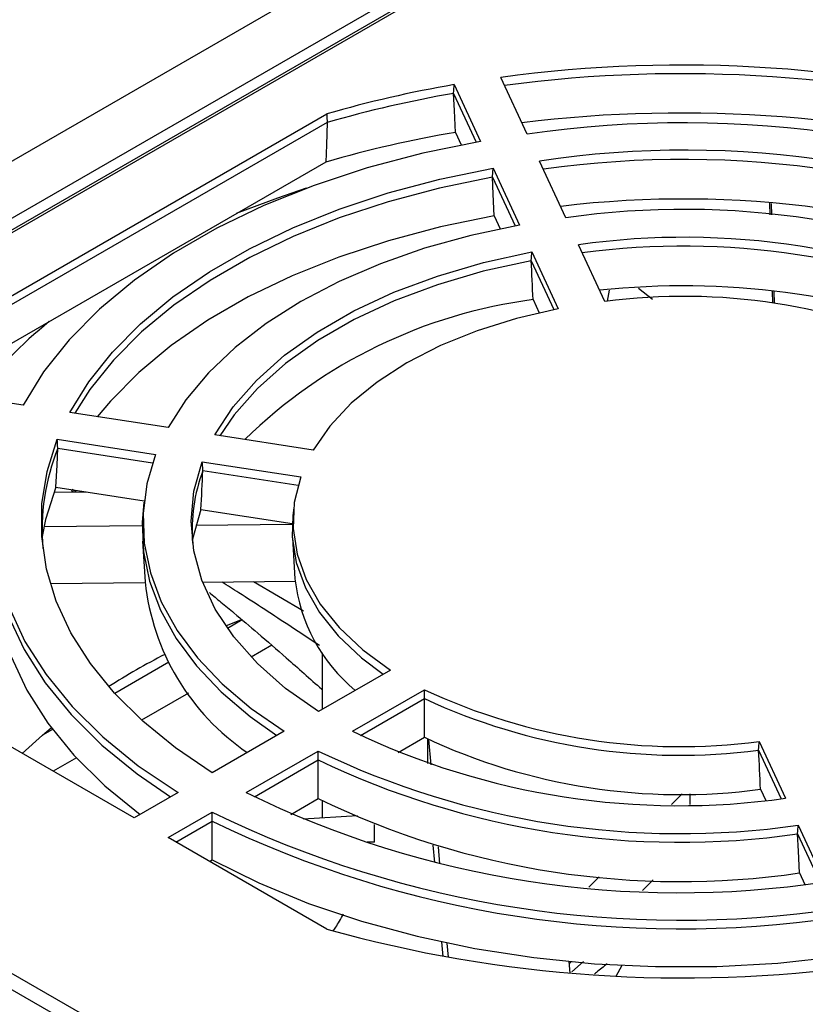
# Model space of a CAD drawing. Header units: inches. Extents: x -257 to -77, y 218 to 441.
# Tile 8 of 16: x -217 to -189, y 384 to 418. Entities that reach past the tile are written whole.
import ezdxf

# ---------------------------------------------------------------- set-up
doc = ezdxf.new("R2010")
doc.units = ezdxf.units.IN
doc.header["$MEASUREMENT"] = 0

# ---------------------------------------------------------------- blocks, each defined once
blk = doc.blocks.new('block 29')
at = {"color": 7, "lineweight": 25}
blk.add_lwpolyline([(-206.116, 395.969), (-206.116, 393.989)], dxfattribs=at)
blk = doc.blocks.new('block 30')
at = {"color": 7, "lineweight": 25}
blk.add_lwpolyline([(-206.116, 390.798), (-206.116, 390.187)], dxfattribs=at)
blk = doc.blocks.new('block 34')
at = {"color": 7, "lineweight": 25}
blk.add_lwpolyline([(-212.349, 401.248), (-212.379, 400.963)], dxfattribs=at)
blk = doc.blocks.new('block 35')
at = {"color": 7, "lineweight": 25}
blk.add_lwpolyline([(-212.403, 399.884), (-212.311, 398.457)], dxfattribs=at)
blk = doc.blocks.new('block 39')
at = {"color": 7, "lineweight": 25}
blk.add_lwpolyline([(-207.109, 401.06), (-207.139, 400.775)], dxfattribs=at)
blk = doc.blocks.new('block 41')
at = {"color": 7, "lineweight": 25}
blk.add_lwpolyline([(-207.156, 399.996), (-207.065, 398.569)], dxfattribs=at)
blk = doc.blocks.new('block 45')
at = {"color": 7, "lineweight": 25}
blk.add_lwpolyline([(-192.322, 425.021), (-241.972, 396.359)], dxfattribs=at)
blk = doc.blocks.new('block 60')
at = {"color": 7, "lineweight": 25}
blk.add_lwpolyline([(-151.913, 401.878), (-192.009, 425.025)], dxfattribs=at)
blk = doc.blocks.new('block 73')
at = {"color": 7, "lineweight": 25}
blk.add_lwpolyline([(-214.892, 401.657), (-214.82, 401.608)], dxfattribs=at)
blk = doc.blocks.new('block 74')
at = {"color": 7, "lineweight": 25}
blk.add_open_spline([(-210.06, 398.081), (-209.926, 397.972), (-209.792, 397.863), (-209.659, 397.753), (-209.505, 397.626), (-209.351, 397.498), (-209.198, 397.37), (-208.919, 397.136), (-208.643, 396.902), (-208.369, 396.667), (-208.033, 396.379), (-207.701, 396.09), (-207.369, 395.799), (-206.952, 395.433), (-206.536, 395.063), (-206.127, 394.7), (-206.123, 394.697), (-206.119, 394.694), (-206.116, 394.69)], degree=3, knots=[0, 0, 0, 0, 1, 1, 1, 2, 2, 2, 3, 3, 3, 4, 4, 4, 5, 5, 5, 6, 6, 6, 6], dxfattribs=at)
blk = doc.blocks.new('block 319')
at = {"color": 7, "lineweight": 25}
blk.add_open_spline([(-208.768, 391.079), (-202.497, 388.004), (-195.437, 386.912), (-188.53, 387.949)], degree=3, dxfattribs=at)
blk = doc.blocks.new('block 320')
at = {"color": 7, "lineweight": 25}
blk.add_lwpolyline([(-189.452, 389.936), (-188.53, 387.949)], dxfattribs=at)
blk = doc.blocks.new('block 321')
at = {"color": 7, "lineweight": 25}
blk.add_open_spline([(-206.248, 392.534), (-201.032, 390.019), (-195.185, 389.114), (-189.452, 389.936)], degree=3, dxfattribs=at)
blk = doc.blocks.new('block 322')
at = {"color": 7, "lineweight": 25}
blk.add_lwpolyline([(-208.768, 391.079), (-206.248, 392.534)], dxfattribs=at)
blk = doc.blocks.new('block 331')
at = {"color": 7, "lineweight": 25}
blk.add_open_spline([(-205.052, 393.224), (-200.34, 390.965), (-195.065, 390.148), (-189.89, 390.879)], degree=3, dxfattribs=at)
blk = doc.blocks.new('block 332')
at = {"color": 7, "lineweight": 25}
blk.add_lwpolyline([(-190.813, 392.868), (-189.89, 390.879)], dxfattribs=at)
blk = doc.blocks.new('block 333')
at = {"color": 7, "lineweight": 25}
blk.add_open_spline([(-202.53, 394.68), (-198.877, 392.971), (-194.812, 392.342), (-190.813, 392.868)], degree=3, dxfattribs=at)
blk = doc.blocks.new('block 334')
at = {"color": 7, "lineweight": 25}
blk.add_lwpolyline([(-205.052, 393.224), (-202.53, 394.68)], dxfattribs=at)
blk = doc.blocks.new('block 335')
at = {"color": 7, "lineweight": 25}
blk.add_open_spline([(-178.263, 410.068), (-184.534, 413.144), (-191.594, 414.236), (-198.501, 413.199)], degree=3, dxfattribs=at)
blk = doc.blocks.new('block 336')
at = {"color": 7, "lineweight": 25}
blk.add_lwpolyline([(-197.579, 411.211), (-198.501, 413.199)], dxfattribs=at)
blk = doc.blocks.new('block 337')
at = {"color": 7, "lineweight": 25}
blk.add_open_spline([(-180.783, 408.613), (-185.999, 411.129), (-191.847, 412.033), (-197.579, 411.211)], degree=3, dxfattribs=at)
blk = doc.blocks.new('block 339')
at = {"color": 7, "lineweight": 25}
blk.add_lwpolyline([(-211.942, 402.919), (-212.246, 401.892), (-212.379, 400.852), (-212.338, 399.809), (-212.126, 398.773), (-211.742, 397.755), (-211.192, 396.761), (-210.479, 395.803), (-209.611, 394.889), (-208.596, 394.026), (-207.442, 393.224)], dxfattribs=at)
blk = doc.blocks.new('block 340')
at = {"color": 7, "lineweight": 25}
blk.add_lwpolyline([(-215.385, 403.452), (-211.942, 402.919)], dxfattribs=at)
blk = doc.blocks.new('block 341')
at = {"color": 7, "lineweight": 25}
blk.add_lwpolyline([(-209.962, 391.769), (-211.244, 392.641), (-212.387, 393.575), (-213.384, 394.563), (-214.225, 395.599), (-214.904, 396.673), (-215.417, 397.778), (-215.759, 398.905), (-215.928, 400.044), (-215.921, 401.188), (-215.74, 402.327), (-215.385, 403.452)], dxfattribs=at)
blk = doc.blocks.new('block 342')
at = {"color": 7, "lineweight": 25}
blk.add_lwpolyline([(-207.442, 393.224), (-209.962, 391.769)], dxfattribs=at)
blk = doc.blocks.new('block 343')
at = {"color": 7, "lineweight": 25}
blk.add_lwpolyline([(-209.872, 403.608), (-209.228, 404.585), (-208.41, 405.518), (-207.426, 406.395), (-206.287, 407.208), (-205.007, 407.947), (-203.599, 408.604), (-202.079, 409.172), (-200.465, 409.644), (-198.773, 410.016)], dxfattribs=at)
blk = doc.blocks.new('block 344')
at = {"color": 7, "lineweight": 25}
blk.add_lwpolyline([(-206.427, 403.076), (-209.872, 403.608)], dxfattribs=at)
blk = doc.blocks.new('block 345')
at = {"color": 7, "lineweight": 25}
blk.add_lwpolyline([(-197.849, 408.027), (-199.307, 407.69), (-200.688, 407.257), (-201.973, 406.736), (-203.146, 406.133), (-204.191, 405.456), (-205.093, 404.714), (-205.842, 403.917), (-206.427, 403.076)], dxfattribs=at)
blk = doc.blocks.new('block 346')
at = {"color": 7, "lineweight": 25}
blk.add_lwpolyline([(-198.773, 410.016), (-197.849, 408.027)], dxfattribs=at)
blk = doc.blocks.new('block 347')
at = {"color": 7, "lineweight": 25}
blk.add_lwpolyline([(-206.864, 402.134), (-207.087, 401.236), (-207.128, 400.33), (-206.989, 399.427), (-206.671, 398.539), (-206.178, 397.678), (-205.516, 396.856), (-204.694, 396.083), (-203.725, 395.37)], dxfattribs=at)
blk = doc.blocks.new('block 348')
at = {"color": 7, "lineweight": 25}
blk.add_lwpolyline([(-210.309, 402.667), (-206.864, 402.134)], dxfattribs=at)
blk = doc.blocks.new('block 349')
at = {"color": 7, "lineweight": 25}
blk.add_lwpolyline([(-206.246, 393.914), (-207.39, 394.724), (-208.379, 395.599), (-209.203, 396.53), (-209.854, 397.505), (-210.322, 398.515), (-210.604, 399.548), (-210.696, 400.591), (-210.598, 401.635), (-210.309, 402.667)], dxfattribs=at)
blk = doc.blocks.new('block 350')
at = {"color": 7, "lineweight": 25}
blk.add_lwpolyline([(-203.725, 395.37), (-206.246, 393.914)], dxfattribs=at)
blk = doc.blocks.new('block 351')
at = {"color": 7, "lineweight": 25}
blk.add_open_spline([(-181.979, 407.923), (-186.691, 410.183), (-191.966, 410.999), (-197.141, 410.268)], degree=3, dxfattribs=at)
blk = doc.blocks.new('block 352')
at = {"color": 7, "lineweight": 25}
blk.add_lwpolyline([(-196.218, 408.28), (-197.141, 410.268)], dxfattribs=at)
blk = doc.blocks.new('block 353')
at = {"color": 7, "lineweight": 25}
blk.add_open_spline([(-184.501, 406.467), (-188.154, 408.176), (-192.219, 408.805), (-196.218, 408.28)], degree=3, dxfattribs=at)
blk = doc.blocks.new('block 359')
at = {"color": 7, "lineweight": 25}
blk.add_lwpolyline([(-199.21, 410.959), (-200.904, 410.597), (-202.531, 410.143), (-204.074, 409.602), (-205.521, 408.978), (-206.858, 408.276), (-208.073, 407.504), (-209.154, 406.669), (-210.092, 405.778), (-210.878, 404.839), (-211.505, 403.861)], dxfattribs=at)
blk = doc.blocks.new('block 360')
at = {"color": 7, "lineweight": 25}
blk.add_lwpolyline([(-200.132, 412.946), (-199.21, 410.959)], dxfattribs=at)
blk = doc.blocks.new('block 361')
at = {"color": 7, "lineweight": 25}
blk.add_lwpolyline([(-214.948, 404.394), (-214.28, 405.471), (-213.451, 406.509), (-212.466, 407.502), (-211.333, 408.44), (-210.061, 409.317), (-208.66, 410.126), (-207.142, 410.86), (-205.516, 411.514), (-203.797, 412.082), (-201.998, 412.561), (-200.132, 412.946)], dxfattribs=at)
blk = doc.blocks.new('block 362')
at = {"color": 7, "lineweight": 25}
blk.add_lwpolyline([(-211.505, 403.861), (-214.948, 404.394)], dxfattribs=at)
blk = doc.blocks.new('block 367')
at = {"color": 7, "lineweight": 25}
blk.add_lwpolyline([(-241.832, 396.345), (-192.183, 425.007)], dxfattribs=at)
blk = doc.blocks.new('block 370')
at = {"color": 7, "lineweight": 25}
blk.add_lwpolyline([(-228.51, 391.401), (-209.404, 380.372)], dxfattribs=at)
blk = doc.blocks.new('block 375')
at = {"color": 7, "lineweight": 25}
blk.add_lwpolyline([(-217.017, 403.705), (-217.406, 402.488), (-217.606, 401.257), (-217.616, 400.021), (-217.436, 398.789), (-217.067, 397.571), (-216.513, 396.376), (-215.777, 395.215), (-214.866, 394.096), (-213.786, 393.028), (-212.547, 392.02), (-211.157, 391.079)], dxfattribs=at)
blk = doc.blocks.new('block 378')
at = {"color": 7, "lineweight": 25}
blk.add_lwpolyline([(-212.696, 390.191), (-218.245, 393.394)], dxfattribs=at)
blk = doc.blocks.new('block 379')
at = {"color": 7, "lineweight": 25}
blk.add_lwpolyline([(-211.157, 391.079), (-212.696, 390.191)], dxfattribs=at)
blk = doc.blocks.new('block 380')
at = {"color": 7, "lineweight": 25}
blk.add_open_spline([(-205.953, 386.298), (-199.846, 384.587), (-193.452, 384.152), (-187.17, 385.02)], degree=3, dxfattribs=at)
blk = doc.blocks.new('block 382')
at = {"color": 7, "lineweight": 25}
blk.add_open_spline([(-209.963, 390.389), (-203.179, 387.087), (-195.557, 385.909), (-188.093, 387.007)], degree=3, dxfattribs=at)
blk = doc.blocks.new('block 383')
at = {"color": 7, "lineweight": 25}
blk.add_lwpolyline([(-211.502, 389.501), (-209.963, 390.389)], dxfattribs=at)
blk = doc.blocks.new('block 384')
at = {"color": 7, "lineweight": 25}
blk.add_lwpolyline([(-205.953, 386.298), (-211.502, 389.501)], dxfattribs=at)
blk = doc.blocks.new('block 396')
at = {"color": 7, "lineweight": 25}
blk.add_open_spline([(-181.078, 414.85), (-187.185, 416.561), (-193.579, 416.996), (-199.861, 416.128)], degree=3, dxfattribs=at)
blk = doc.blocks.new('block 397')
at = {"color": 7, "lineweight": 25}
blk.add_lwpolyline([(-198.939, 414.141), (-199.861, 416.128)], dxfattribs=at)
blk = doc.blocks.new('block 398')
at = {"color": 7, "lineweight": 25}
blk.add_open_spline([(-177.068, 410.758), (-183.852, 414.06), (-191.474, 415.239), (-198.939, 414.141)], degree=3, dxfattribs=at)
blk = doc.blocks.new('block 401')
at = {"color": 7, "lineweight": 25}
blk.add_lwpolyline([(-218.245, 407.754), (-205.953, 414.85)], dxfattribs=at)
blk = doc.blocks.new('block 403')
at = {"color": 7, "lineweight": 25}
blk.add_lwpolyline([(-216.58, 404.646), (-220.022, 405.179)], dxfattribs=at)
blk = doc.blocks.new('block 404')
at = {"color": 7, "lineweight": 25}
blk.add_lwpolyline([(-200.57, 413.889), (-202.588, 413.475), (-204.535, 412.959), (-206.395, 412.346), (-208.154, 411.64), (-209.796, 410.847), (-211.311, 409.973), (-212.685, 409.024), (-213.908, 408.009), (-214.971, 406.935), (-215.863, 405.811), (-216.58, 404.646)], dxfattribs=at)
blk = doc.blocks.new('block 405')
at = {"color": 7, "lineweight": 25}
blk.add_lwpolyline([(-201.492, 415.876), (-200.57, 413.889)], dxfattribs=at)
blk = doc.blocks.new('block 406')
at = {"color": 7, "lineweight": 25}
blk.add_open_spline([(-201.492, 415.876), (-202.997, 415.616), (-204.486, 415.274), (-205.953, 414.85)], degree=3, dxfattribs=at)
blk = doc.blocks.new('block 462')
at = {"color": 7, "lineweight": 25}
blk.add_lwpolyline([(-207.162, 400.473), (-210.539, 400.439)], dxfattribs=at)
blk = doc.blocks.new('block 463')
at = {"color": 7, "lineweight": 25}
blk.add_lwpolyline([(-212.414, 400.42), (-215.851, 400.385)], dxfattribs=at)
blk = doc.blocks.new('block 466')
at = {"color": 7, "lineweight": 25}
blk.add_lwpolyline([(-201.696, 385.308), (-201.741, 385.807)], dxfattribs=at)
blk = doc.blocks.new('block 467')
at = {"color": 7, "lineweight": 25}
blk.add_lwpolyline([(-201.99, 388.585), (-202.044, 389.182)], dxfattribs=at)
blk = doc.blocks.new('block 468')
at = {"color": 7, "lineweight": 25}
blk.add_lwpolyline([(-202.301, 392.05), (-202.381, 392.937)], dxfattribs=at)
blk = doc.blocks.new('block 469')
at = {"color": 7, "lineweight": 25}
blk.add_lwpolyline([(-193.512, 391.032), (-193.887, 390.658)], dxfattribs=at)
blk = doc.blocks.new('block 470')
at = {"color": 7, "lineweight": 25}
blk.add_lwpolyline([(-196.414, 388.131), (-196.782, 387.763)], dxfattribs=at)
blk = doc.blocks.new('block 471')
at = {"color": 7, "lineweight": 25}
blk.add_lwpolyline([(-197.477, 385.16), (-197.441, 384.755)], dxfattribs=at)
blk = doc.blocks.new('block 474')
at = {"color": 7, "lineweight": 25}
blk.add_lwpolyline([(-190.279, 408.211), (-190.292, 408.637)], dxfattribs=at)
blk = doc.blocks.new('block 475')
at = {"color": 7, "lineweight": 25}
blk.add_lwpolyline([(-190.373, 411.315), (-190.385, 411.717)], dxfattribs=at)
blk = doc.blocks.new('block 476')
at = {"color": 7, "lineweight": 25}
blk.add_lwpolyline([(-206.67, 412.244), (-207.676, 411.905), (-209.117, 411.358)], dxfattribs=at)
blk = doc.blocks.new('block 477')
at = {"color": 7, "lineweight": 25}
blk.add_open_spline([(-215.662, 407.58), (-216.634, 406.792), (-217.513, 405.896), (-218.282, 404.909)], degree=3, dxfattribs=at)
blk = doc.blocks.new('block 480')
at = {"color": 7, "lineweight": 25}
blk.add_lwpolyline([(-215.5, 401.601), (-214.344, 401.613)], dxfattribs=at)
blk = doc.blocks.new('block 481')
at = {"color": 7, "lineweight": 25}
blk.add_lwpolyline([(-215.906, 393.087), (-215.596, 393.344)], dxfattribs=at)
blk = doc.blocks.new('block 482')
at = {"color": 7, "lineweight": 25}
blk.add_open_spline([(-211.62, 395.917), (-212.291, 395.57), (-212.946, 395.194), (-213.584, 394.789)], degree=3, dxfattribs=at)
blk = doc.blocks.new('block 483')
at = {"color": 7, "lineweight": 25}
blk.add_lwpolyline([(-209.485, 396.916), (-208.931, 397.144)], dxfattribs=at)
blk = doc.blocks.new('block 484')
at = {"color": 7, "lineweight": 25}
blk.add_lwpolyline([(-216.615, 392.453), (-215.906, 393.087)], dxfattribs=at)
blk = doc.blocks.new('block 500')
at = {"color": 7, "lineweight": 25}
blk.add_lwpolyline([(-228.758, 390.978), (-209.652, 379.948)], dxfattribs=at)
blk = doc.blocks.new('block 503')
at = {"color": 7, "lineweight": 25}
blk.add_lwpolyline([(-191.998, 425.414), (-176.934, 416.718)], dxfattribs=at)
blk = doc.blocks.new('block 505')
at = {"color": 7, "lineweight": 25}
blk.add_lwpolyline([(-242.622, 396.405), (-192.233, 425.493)], dxfattribs=at)
blk = doc.blocks.new('block 510')
at = {"color": 7, "lineweight": 25}
blk.add_lwpolyline([(-256.773, 390.23), (-168.668, 441.092)], dxfattribs=at)
blk = doc.blocks.new('block 520')
at = {"color": 7, "lineweight": 25}
blk.add_lwpolyline([(-215.971, 381.333), (-226.35, 387.325)], dxfattribs=at)
blk = doc.blocks.new('block 531')
at = {"color": 7, "lineweight": 25}
blk.add_open_spline([(-209.962, 390.079), (-203.184, 386.786), (-195.571, 385.609), (-188.114, 386.7)], degree=3, dxfattribs=at)
blk = doc.blocks.new('block 532')
at = {"color": 7, "lineweight": 25}
blk.add_lwpolyline([(-209.962, 390.079), (-209.963, 390.185), (-209.963, 390.253), (-209.963, 390.321), (-209.963, 390.389)], dxfattribs=at)
blk = doc.blocks.new('block 533')
at = {"color": 7, "lineweight": 25}
blk.add_lwpolyline([(-209.964, 388.724), (-209.963, 389.482), (-209.962, 390.079)], dxfattribs=at)
blk = doc.blocks.new('block 535')
at = {"color": 7, "lineweight": 25}
blk.add_lwpolyline([(-209.964, 388.724), (-208.334, 387.918), (-206.585, 387.198), (-204.732, 386.572), (-202.789, 386.044), (-200.773, 385.617), (-198.699, 385.297), (-196.584, 385.084), (-194.444, 384.981), (-192.297, 384.988), (-190.159, 385.106), (-188.049, 385.334)], dxfattribs=at)
blk = doc.blocks.new('block 664')
at = {"color": 7, "lineweight": 25}
blk.add_lwpolyline([(-189.474, 389.63), (-189.467, 389.734), (-189.462, 389.801), (-189.457, 389.869), (-189.452, 389.936)], dxfattribs=at)
blk = doc.blocks.new('block 665')
at = {"color": 7, "lineweight": 25}
blk.add_open_spline([(-206.247, 392.224), (-201.036, 389.717), (-195.199, 388.815), (-189.474, 389.63)], degree=3, dxfattribs=at)
blk = doc.blocks.new('block 666')
at = {"color": 7, "lineweight": 25}
blk.add_lwpolyline([(-206.247, 392.224), (-206.247, 392.33), (-206.247, 392.398), (-206.248, 392.466), (-206.248, 392.534)], dxfattribs=at)
blk = doc.blocks.new('block 668')
at = {"color": 7, "lineweight": 25}
blk.add_lwpolyline([(-206.25, 390.868), (-206.248, 391.627), (-206.247, 392.224)], dxfattribs=at)
blk = doc.blocks.new('block 669')
at = {"color": 7, "lineweight": 25}
blk.add_lwpolyline([(-189.408, 388.263), (-189.445, 389.028), (-189.474, 389.63)], dxfattribs=at)
blk = doc.blocks.new('block 670')
at = {"color": 7, "lineweight": 25}
blk.add_open_spline([(-206.25, 390.868), (-201.023, 388.335), (-195.156, 387.427), (-189.408, 388.263)], degree=3, dxfattribs=at)
blk = doc.blocks.new('block 676')
at = {"color": 7, "lineweight": 25}
blk.add_lwpolyline([(-202.425, 392.959), (-202.425, 392.094)], dxfattribs=at)
blk = doc.blocks.new('block 677')
at = {"color": 7, "lineweight": 25}
blk.add_lwpolyline([(-201.878, 385.341), (-201.924, 385.846)], dxfattribs=at)
blk = doc.blocks.new('block 678')
at = {"color": 7, "lineweight": 25}
blk.add_lwpolyline([(-202.174, 388.628), (-202.228, 389.237)], dxfattribs=at)
blk = doc.blocks.new('block 679')
at = {"color": 7, "lineweight": 25}
blk.add_lwpolyline([(-196.971, 385.161), (-197.368, 384.796)], dxfattribs=at)
blk = doc.blocks.new('block 681')
at = {"color": 7, "lineweight": 25}
blk.add_lwpolyline([(-195.823, 384.652), (-195.61, 385.029)], dxfattribs=at)
blk = doc.blocks.new('block 682')
at = {"color": 7, "lineweight": 25}
blk.add_open_spline([(-196.138, 385.08), (-196.261, 384.981), (-196.385, 384.882), (-196.509, 384.78), (-196.532, 384.761), (-196.555, 384.742), (-196.579, 384.722)], degree=3, knots=[0, 0, 0, 0, 1, 1, 1, 2, 2, 2, 2], dxfattribs=at)
blk = doc.blocks.new('block 702')
at = {"color": 7, "lineweight": 25}
blk.add_lwpolyline([(-207.878, 396.241), (-208.599, 395.825)], dxfattribs=at)
blk = doc.blocks.new('block 703')
at = {"color": 7, "lineweight": 25}
blk.add_lwpolyline([(-210.788, 394.561), (-212.43, 393.613)], dxfattribs=at)
blk = doc.blocks.new('block 704')
at = {"color": 7, "lineweight": 25}
blk.add_lwpolyline([(-214.716, 392.293), (-215.527, 391.825)], dxfattribs=at)
blk = doc.blocks.new('block 710')
at = {"color": 7, "lineweight": 25}
blk.add_lwpolyline([(-189.474, 389.63), (-188.685, 387.929)], dxfattribs=at)
blk = doc.blocks.new('block 717')
at = {"color": 7, "lineweight": 25}
blk.add_lwpolyline([(-189.408, 388.263), (-189.223, 387.864)], dxfattribs=at)
blk = doc.blocks.new('block 742')
at = {"color": 7, "lineweight": 25}
blk.add_lwpolyline([(-211.233, 389.346), (-209.962, 390.079)], dxfattribs=at)
blk = doc.blocks.new('block 743')
at = {"color": 7, "lineweight": 25}
blk.add_lwpolyline([(-210.06, 388.669), (-209.964, 388.724)], dxfattribs=at)
blk = doc.blocks.new('block 747')
at = {"color": 7, "lineweight": 25}
blk.add_lwpolyline([(-193.243, 391.033), (-193.243, 390.657)], dxfattribs=at)
blk = doc.blocks.new('block 748')
at = {"color": 7, "lineweight": 25}
blk.add_lwpolyline([(-194.527, 388.017), (-194.895, 387.649)], dxfattribs=at)
blk = doc.blocks.new('block 749')
at = {"color": 7, "lineweight": 25}
blk.add_lwpolyline([(-197.392, 385.152), (-197.469, 385.075)], dxfattribs=at)
blk = doc.blocks.new('block 759')
at = {"color": 7, "lineweight": 25}
blk.add_lwpolyline([(-190.835, 392.561), (-190.828, 392.666), (-190.823, 392.733), (-190.818, 392.8), (-190.813, 392.868)], dxfattribs=at)
blk = doc.blocks.new('block 760')
at = {"color": 7, "lineweight": 25}
blk.add_open_spline([(-202.529, 394.37), (-198.882, 392.67), (-194.826, 392.043), (-190.835, 392.561)], degree=3, dxfattribs=at)
blk = doc.blocks.new('block 761')
at = {"color": 7, "lineweight": 25}
blk.add_lwpolyline([(-202.529, 394.37), (-202.53, 394.476), (-202.53, 394.544), (-202.53, 394.612), (-202.53, 394.68)], dxfattribs=at)
blk = doc.blocks.new('block 762')
at = {"color": 7, "lineweight": 25}
blk.add_open_spline([(-202.533, 393.014), (-202.532, 393.465), (-202.53, 393.917), (-202.529, 394.37)], degree=3, dxfattribs=at)
blk = doc.blocks.new('block 763')
at = {"color": 7, "lineweight": 25}
blk.add_open_spline([(-190.769, 391.194), (-190.791, 391.649), (-190.813, 392.104), (-190.835, 392.561)], degree=3, dxfattribs=at)
blk = doc.blocks.new('block 764')
at = {"color": 7, "lineweight": 25}
blk.add_open_spline([(-202.533, 393.014), (-198.868, 391.288), (-194.784, 390.656), (-190.769, 391.194)], degree=3, dxfattribs=at)
blk = doc.blocks.new('block 770')
at = {"color": 7, "lineweight": 25}
blk.add_lwpolyline([(-190.835, 392.561), (-190.045, 390.86)], dxfattribs=at)
blk = doc.blocks.new('block 771')
at = {"color": 7, "lineweight": 25}
blk.add_lwpolyline([(-190.769, 391.194), (-190.586, 390.801)], dxfattribs=at)
blk = doc.blocks.new('block 772')
at = {"color": 7, "lineweight": 25}
blk.add_lwpolyline([(-217.619, 401.15), (-217.637, 400.962), (-217.646, 399.727), (-217.465, 398.496), (-217.097, 397.28), (-216.543, 396.087), (-215.809, 394.927), (-214.899, 393.809), (-213.822, 392.742), (-212.586, 391.734), (-211.416, 390.929)], dxfattribs=at)
blk = doc.blocks.new('block 773')
at = {"color": 7, "lineweight": 25}
blk.add_lwpolyline([(-208.486, 390.931), (-206.247, 392.224)], dxfattribs=at)
blk = doc.blocks.new('block 775')
at = {"color": 7, "lineweight": 25}
blk.add_lwpolyline([(-207.206, 390.316), (-206.25, 390.868)], dxfattribs=at)
blk = doc.blocks.new('block 776')
at = {"color": 7, "lineweight": 25}
blk.add_lwpolyline([(-217.557, 398.344), (-217.556, 398.323), (-217.377, 397.088), (-217.009, 395.867), (-216.453, 394.669), (-215.715, 393.505), (-214.799, 392.384), (-213.715, 391.314), (-212.482, 390.314)], dxfattribs=at)
blk = doc.blocks.new('block 777')
at = {"color": 7, "lineweight": 25}
blk.add_open_spline([(-205.724, 386.237), (-205.694, 386.277), (-205.665, 386.318), (-205.632, 386.368), (-205.555, 386.484), (-205.459, 386.655), (-205.363, 386.825)], degree=3, knots=[0, 0, 0, 0, 1, 1, 1, 2, 2, 2, 2], dxfattribs=at)
blk = doc.blocks.new('block 778')
at = {"color": 7, "lineweight": 25}
blk.add_lwpolyline([(-204.283, 389.34), (-204.283, 389.956)], dxfattribs=at)
blk = doc.blocks.new('block 781')
at = {"color": 7, "lineweight": 25}
blk.add_lwpolyline([(-215.362, 403.144), (-215.37, 403.249), (-215.375, 403.317), (-215.38, 403.384), (-215.385, 403.452)], dxfattribs=at)
blk = doc.blocks.new('block 782')
at = {"color": 7, "lineweight": 25}
blk.add_open_spline([(-215.362, 403.144), (-215.81, 402.03), (-215.989, 400.827), (-215.887, 399.63)], degree=3, dxfattribs=at)
blk = doc.blocks.new('block 783')
at = {"color": 7, "lineweight": 25}
blk.add_lwpolyline([(-215.43, 401.781), (-215.392, 402.545), (-215.362, 403.144)], dxfattribs=at)
blk = doc.blocks.new('block 784')
at = {"color": 7, "lineweight": 25}
blk.add_lwpolyline([(-215.43, 401.781), (-215.793, 400.647), (-215.912, 400.054)], dxfattribs=at)
blk = doc.blocks.new('block 806')
at = {"color": 7, "lineweight": 25}
blk.add_lwpolyline([(-212.379, 400.963), (-212.41, 400.556), (-212.368, 399.515), (-212.155, 398.481), (-211.772, 397.464), (-211.222, 396.472), (-210.512, 395.516), (-209.646, 394.602), (-208.634, 393.74), (-207.698, 393.076)], dxfattribs=at)
blk = doc.blocks.new('block 807')
at = {"color": 7, "lineweight": 25}
blk.add_lwpolyline([(-204.767, 393.078), (-202.529, 394.37)], dxfattribs=at)
blk = doc.blocks.new('block 808')
at = {"color": 7, "lineweight": 25}
blk.add_lwpolyline([(-203.453, 392.483), (-202.533, 393.014)], dxfattribs=at)
blk = doc.blocks.new('block 809')
at = {"color": 7, "lineweight": 25}
blk.add_open_spline([(-212.311, 398.457), (-212.05, 396.037), (-210.743, 393.852), (-208.733, 392.478)], degree=3, dxfattribs=at)
blk = doc.blocks.new('block 820')
at = {"color": 7, "lineweight": 25}
blk.add_lwpolyline([(-210.286, 402.359), (-210.294, 402.464), (-210.299, 402.532), (-210.304, 402.599), (-210.309, 402.667)], dxfattribs=at)
blk = doc.blocks.new('block 821')
at = {"color": 7, "lineweight": 25}
blk.add_open_spline([(-210.286, 402.359), (-210.592, 401.549), (-210.715, 400.681), (-210.646, 399.818)], degree=3, dxfattribs=at)
blk = doc.blocks.new('block 822')
at = {"color": 7, "lineweight": 25}
blk.add_open_spline([(-210.355, 400.996), (-210.332, 401.451), (-210.309, 401.906), (-210.286, 402.359)], degree=3, dxfattribs=at)
blk = doc.blocks.new('block 823')
at = {"color": 7, "lineweight": 25}
blk.add_lwpolyline([(-210.355, 400.996), (-210.653, 399.953), (-210.655, 399.941)], dxfattribs=at)
blk = doc.blocks.new('block 828')
at = {"color": 7, "lineweight": 25}
blk.add_lwpolyline([(-204.875, 390.264), (-206.78, 390.146)], dxfattribs=at)
blk = doc.blocks.new('block 829')
at = {"color": 7, "lineweight": 25}
blk.add_lwpolyline([(-204.283, 389.34), (-204.538, 389.339)], dxfattribs=at)
blk = doc.blocks.new('block 832')
at = {"color": 7, "lineweight": 25}
blk.add_lwpolyline([(-207.139, 400.775), (-207.159, 400.035), (-207.019, 399.134), (-206.701, 398.249), (-206.209, 397.39), (-205.55, 396.569), (-204.732, 395.797), (-203.975, 395.225)], dxfattribs=at)
blk = doc.blocks.new('block 835')
at = {"color": 7, "lineweight": 25}
blk.add_open_spline([(-207.065, 398.569), (-206.898, 397.041), (-206.142, 395.638), (-204.956, 394.659)], degree=3, dxfattribs=at)
blk = doc.blocks.new('block 893')
at = {"color": 7, "lineweight": 25}
blk.add_lwpolyline([(-207.057, 398.473), (-210.294, 398.44)], dxfattribs=at)
blk = doc.blocks.new('block 894')
at = {"color": 7, "lineweight": 25}
blk.add_lwpolyline([(-212.308, 398.42), (-215.624, 398.387)], dxfattribs=at)
blk = doc.blocks.new('block 927')
at = {"color": 7, "lineweight": 25}
blk.add_lwpolyline([(-210.286, 402.359), (-206.956, 401.844)], dxfattribs=at)
blk = doc.blocks.new('block 931')
at = {"color": 7, "lineweight": 25}
blk.add_lwpolyline([(-210.355, 400.996), (-207.161, 400.502)], dxfattribs=at)
blk = doc.blocks.new('block 932')
at = {"color": 7, "lineweight": 25}
blk.add_lwpolyline([(-215.362, 403.144), (-212.045, 402.631)], dxfattribs=at)
blk = doc.blocks.new('block 933')
at = {"color": 7, "lineweight": 25}
blk.add_lwpolyline([(-215.43, 401.781), (-212.343, 401.303)], dxfattribs=at)
blk = doc.blocks.new('block 943')
at = {"color": 7, "lineweight": 25}
blk.add_lwpolyline([(-198.794, 409.708), (-198.786, 409.813), (-198.782, 409.881), (-198.777, 409.948), (-198.773, 410.016)], dxfattribs=at)
blk = doc.blocks.new('block 944')
at = {"color": 7, "lineweight": 25}
blk.add_lwpolyline([(-198.794, 409.708), (-200.475, 409.337), (-202.08, 408.866), (-203.59, 408.3), (-204.989, 407.646), (-206.262, 406.912), (-207.395, 406.104), (-208.374, 405.232), (-209.19, 404.306), (-209.69, 403.58)], dxfattribs=at)
blk = doc.blocks.new('block 946')
at = {"color": 7, "lineweight": 25}
blk.add_open_spline([(-198.73, 408.346), (-198.751, 408.802), (-198.773, 409.255), (-198.794, 409.708)], degree=3, dxfattribs=at)
blk = doc.blocks.new('block 947')
at = {"color": 7, "lineweight": 25}
blk.add_open_spline([(-198.73, 408.346), (-202.535, 407.848), (-206.075, 406.129), (-208.818, 403.445)], degree=3, dxfattribs=at)
blk = doc.blocks.new('block 969')
at = {"color": 7, "lineweight": 25}
blk.add_lwpolyline([(-200.154, 412.638), (-200.142, 412.811), (-200.132, 412.946)], dxfattribs=at)
blk = doc.blocks.new('block 970')
at = {"color": 7, "lineweight": 25}
blk.add_lwpolyline([(-200.154, 412.638), (-202.01, 412.253), (-203.801, 411.775), (-205.512, 411.208), (-207.13, 410.557), (-208.642, 409.825), (-210.037, 409.02), (-211.304, 408.147), (-212.433, 407.213), (-213.415, 406.226), (-214.242, 405.192), (-214.772, 404.367)], dxfattribs=at)
blk = doc.blocks.new('block 973')
at = {"color": 7, "lineweight": 25}
blk.add_lwpolyline([(-200.09, 411.276), (-200.126, 412.04), (-200.154, 412.638)], dxfattribs=at)
blk = doc.blocks.new('block 974')
at = {"color": 7, "lineweight": 25}
blk.add_lwpolyline([(-200.09, 411.276), (-201.973, 410.89), (-203.789, 410.41), (-205.524, 409.838), (-207.165, 409.179), (-208.698, 408.439), (-210.11, 407.623), (-211.392, 406.739), (-212.533, 405.792), (-213.524, 404.79), (-213.982, 404.244)], dxfattribs=at)
blk = doc.blocks.new('block 987')
at = {"color": 7, "lineweight": 25}
blk.add_open_spline([(-182.263, 407.759), (-186.867, 409.883), (-191.982, 410.654), (-197.008, 409.981)], degree=3, dxfattribs=at)
blk = doc.blocks.new('block 988')
at = {"color": 7, "lineweight": 25}
blk.add_open_spline([(-183.585, 406.996), (-187.664, 408.56), (-192.056, 409.134), (-196.4, 408.672)], degree=3, dxfattribs=at)
blk = doc.blocks.new('block 1016')
at = {"color": 7, "lineweight": 25}
blk.add_lwpolyline([(-206.764, 397.437), (-208.518, 398.458)], dxfattribs=at)
blk = doc.blocks.new('block 1032')
at = {"color": 7, "lineweight": 25}
blk.add_open_spline([(-206.21, 396.226), (-206.54, 396.446), (-206.87, 396.666), (-207.201, 396.885), (-207.81, 397.288), (-208.42, 397.687), (-209.031, 398.077), (-209.226, 398.201), (-209.42, 398.324), (-209.615, 398.447)], degree=3, knots=[0, 0, 0, 0, 1, 1, 1, 2, 2, 2, 3, 3, 3, 3], dxfattribs=at)
blk = doc.blocks.new('block 1033')
at = {"color": 7, "lineweight": 25}
blk.add_lwpolyline([(-214.722, 401.609), (-214.86, 401.693)], dxfattribs=at)
blk = doc.blocks.new('block 1038')
at = {"color": 7, "lineweight": 25}
blk.add_open_spline([(-178.544, 409.906), (-184.717, 412.822), (-191.608, 413.867), (-198.368, 412.912)], degree=3, dxfattribs=at)
blk = doc.blocks.new('block 1044')
at = {"color": 7, "lineweight": 25}
blk.add_open_spline([(-179.831, 409.163), (-185.499, 411.507), (-191.675, 412.35), (-197.764, 411.61)], degree=3, dxfattribs=at)
blk = doc.blocks.new('block 1052')
at = {"color": 7, "lineweight": 25}
blk.add_lwpolyline([(-196.128, 408.289), (-196.058, 408.671)], dxfattribs=at)
blk = doc.blocks.new('block 1053')
at = {"color": 7, "lineweight": 25}
blk.add_lwpolyline([(-195.046, 408.75), (-194.555, 408.366)], dxfattribs=at)
blk = doc.blocks.new('block 1072')
at = {"color": 7, "lineweight": 25}
blk.add_lwpolyline([(-205.953, 414.85), (-205.947, 414.747), (-205.943, 414.681), (-205.939, 414.615), (-205.935, 414.549)], dxfattribs=at)
blk = doc.blocks.new('block 1073')
at = {"color": 7, "lineweight": 25}
blk.add_lwpolyline([(-205.935, 414.549), (-218.22, 407.457)], dxfattribs=at)
blk = doc.blocks.new('block 1076')
at = {"color": 7, "lineweight": 25}
blk.add_lwpolyline([(-205.935, 414.549), (-205.965, 413.773), (-205.989, 413.164)], dxfattribs=at)
blk = doc.blocks.new('block 1077')
at = {"color": 7, "lineweight": 25}
blk.add_lwpolyline([(-205.989, 413.164), (-218.295, 406.06)], dxfattribs=at)
blk = doc.blocks.new('block 1083')
at = {"color": 7, "lineweight": 25}
blk.add_lwpolyline([(-198.794, 409.708), (-198, 407.998)], dxfattribs=at)
blk = doc.blocks.new('block 1085')
at = {"color": 7, "lineweight": 25}
blk.add_lwpolyline([(-198.73, 408.346), (-198.517, 407.887)], dxfattribs=at)
blk = doc.blocks.new('block 1087')
at = {"color": 7, "lineweight": 25}
blk.add_lwpolyline([(-190.339, 408.219), (-190.352, 408.643)], dxfattribs=at)
blk = doc.blocks.new('block 1088')
at = {"color": 7, "lineweight": 25}
blk.add_lwpolyline([(-190.433, 411.32), (-190.445, 411.722)], dxfattribs=at)
blk = doc.blocks.new('block 1094')
at = {"color": 7, "lineweight": 25}
blk.add_open_spline([(-181.096, 414.549), (-187.154, 416.246), (-193.494, 416.686), (-199.728, 415.842)], degree=3, dxfattribs=at)
blk = doc.blocks.new('block 1097')
at = {"color": 7, "lineweight": 25}
blk.add_open_spline([(-181.042, 413.164), (-186.92, 414.812), (-193.066, 415.281), (-199.125, 414.543)], degree=3, dxfattribs=at)
blk = doc.blocks.new('block 1098')
at = {"color": 7, "lineweight": 25}
blk.add_lwpolyline([(-200.154, 412.638), (-199.361, 410.931)], dxfattribs=at)
blk = doc.blocks.new('block 1099')
at = {"color": 7, "lineweight": 25}
blk.add_lwpolyline([(-200.09, 411.276), (-199.882, 410.828)], dxfattribs=at)
blk = doc.blocks.new('block 1103')
at = {"color": 7, "lineweight": 25}
blk.add_lwpolyline([(-208.91, 397.126), (-209.424, 396.829)], dxfattribs=at)
blk = doc.blocks.new('block 1104')
at = {"color": 7, "lineweight": 25}
blk.add_lwpolyline([(-211.48, 395.642), (-213.371, 394.55)], dxfattribs=at)
blk = doc.blocks.new('block 1105')
at = {"color": 7, "lineweight": 25}
blk.add_lwpolyline([(-215.555, 393.29), (-215.906, 393.087)], dxfattribs=at)
blk = doc.blocks.new('block 1110')
at = {"color": 7, "lineweight": 25}
blk.add_lwpolyline([(-201.514, 415.568), (-200.722, 413.862)], dxfattribs=at)
blk = doc.blocks.new('block 1111')
at = {"color": 7, "lineweight": 25}
blk.add_lwpolyline([(-201.514, 415.568), (-201.506, 415.672), (-201.502, 415.74), (-201.497, 415.808), (-201.492, 415.876)], dxfattribs=at)
blk = doc.blocks.new('block 1113')
at = {"color": 7, "lineweight": 25}
blk.add_lwpolyline([(-201.449, 414.205), (-201.485, 414.969), (-201.514, 415.568)], dxfattribs=at)
blk = doc.blocks.new('block 1114')
at = {"color": 7, "lineweight": 25}
blk.add_lwpolyline([(-201.449, 414.205), (-201.244, 413.763)], dxfattribs=at)
blk = doc.blocks.new('block 1115')
at = {"color": 7, "lineweight": 25}
blk.add_open_spline([(-201.514, 415.568), (-203.005, 415.309), (-204.481, 414.969), (-205.935, 414.549)], degree=3, dxfattribs=at)
blk = doc.blocks.new('block 1116')
at = {"color": 7, "lineweight": 25}
blk.add_open_spline([(-201.449, 414.205), (-202.981, 413.943), (-204.497, 413.595), (-205.989, 413.164)], degree=3, dxfattribs=at)
blk = doc.blocks.new('block 1317')
at = {"color": 253, "lineweight": 25}
blk.add_lwpolyline([(-152.016, 401.819), (-192.183, 425.007)], dxfattribs=at)

msp = doc.modelspace()

# ---------------------------------------------------------------- block references
for name in ['block 510', 'block 505', 'block 503', 'block 45', 'block 367', 'block 1317', 'block 60', 'block 396', 'block 1094', 'block 397', 'block 406', 'block 1111', 'block 405', 'block 1115', 'block 1110', 'block 1113', 'block 1097', 'block 398', 'block 401', 'block 1072', 'block 1073', 'block 1076', 'block 335', 'block 404', 'block 1116', 'block 1114', 'block 1038', 'block 336', 'block 1077', 'block 361', 'block 969', 'block 360', 'block 970', 'block 973', 'block 1098', 'block 476', 'block 1044', 'block 337', 'block 1088', 'block 475', 'block 974', 'block 1099', 'block 359', 'block 351', 'block 987', 'block 352', 'block 343', 'block 943', 'block 346', 'block 944', 'block 946', 'block 1083', 'block 988', 'block 353', 'block 1053', 'block 947', 'block 1085', 'block 1052', 'block 1087', 'block 474', 'block 345', 'block 477', 'block 403', 'block 362', 'block 375', 'block 344', 'block 341', 'block 340', 'block 781', 'block 782', 'block 783', 'block 932', 'block 339', 'block 349', 'block 348', 'block 820', 'block 821', 'block 822', 'block 927', 'block 347', 'block 784', 'block 480', 'block 933', 'block 73', 'block 1033', 'block 772', 'block 34', 'block 806', 'block 823', 'block 931', 'block 832', 'block 39', 'block 463', 'block 462', 'block 35', 'block 41', 'block 776', 'block 894', 'block 809', 'block 893', 'block 1032', 'block 1016', 'block 835', 'block 74', 'block 483', 'block 1103', 'block 702', 'block 29', 'block 482', 'block 1104', 'block 350', 'block 703', 'block 334', 'block 333', 'block 761', 'block 807', 'block 762', 'block 760', 'block 378', 'block 481', 'block 1105', 'block 342', 'block 331', 'block 484', 'block 808', 'block 764', 'block 676', 'block 468', 'block 759', 'block 332', 'block 322', 'block 321', 'block 666', 'block 763', 'block 770', 'block 704', 'block 773', 'block 668', 'block 665', 'block 370', 'block 771', 'block 500', 'block 379', 'block 319', 'block 775', 'block 670', 'block 30', 'block 469', 'block 747', 'block 383', 'block 742', 'block 533', 'block 382', 'block 532', 'block 531', 'block 828', 'block 778', 'block 664', 'block 320', 'block 384', 'block 669', 'block 710', 'block 829', 'block 678', 'block 467', 'block 743', 'block 535', 'block 470', 'block 748', 'block 717', 'block 520', 'block 777', 'block 380', 'block 677', 'block 466', 'block 471', 'block 749', 'block 679', 'block 682', 'block 681']:
    msp.add_blockref(name, (0, 0))

doc.saveas('drawing.dxf')
